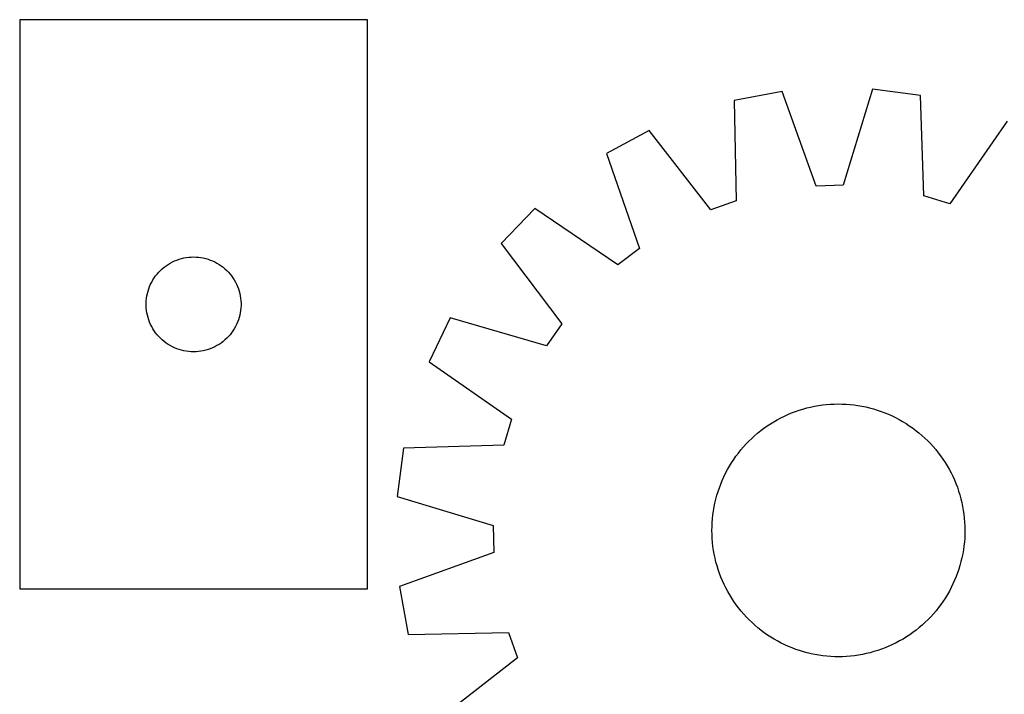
# Model space of a CAD drawing. Header units: millimetres. Extents: x 7 to 1493, y 7 to 2993.
# Tile 5 of 13: x 7 to 318, y 2448 to 2661. Entities that reach past the tile are written whole.
import ezdxf

# ---------------------------------------------------------------- set-up
doc = ezdxf.new("R2010")
doc.units = ezdxf.units.MM
doc.layers.add('COMMON', color=5, linetype='CONTINUOUS', true_color=0x0000ff)
doc.layers.add('CUT', color=7, linetype='CONTINUOUS', true_color=0x000000)

msp = doc.modelspace()

# ---------------------------------------------------------------- linework, layer by layer
at = {"layer": 'COMMON'}
msp.add_line((116.558409, 2661.099471), (6.558409, 2661.099471), dxfattribs=at)
at = {"layer": 'CUT'}
for p, q in [((116.558409, 2660.99947), (6.558409, 2660.99947)), ((6.558409, 2660.99947), (6.558409, 2480.99947)), ((116.558409, 2480.99947), (116.558409, 2660.99947)), ((247.700351, 2638.352502), (232.569737, 2635.560534)), ((258.44501, 2608.460579), (247.700351, 2638.352502)), ((276.229998, 2639.077091), (267.016589, 2608.678278)), ((291.482832, 2637.056794), (276.229998, 2639.077091)), ((232.569737, 2635.560534), (233.201015, 2603.802444)), ((292.464498, 2605.307604), (291.482832, 2637.056794)), ((318.84005, 2628.929774), (300.683827, 2602.865884)), ((205.66034, 2626.055262), (192.133038, 2618.724326)), ((225.116231, 2600.946636), (205.66034, 2626.055262)), ((192.133038, 2618.724326), (202.547207, 2588.715663)), ((267.016589, 2608.678278), (258.44501, 2608.460579)), ((233.201015, 2603.802444), (225.116231, 2600.946636)), ((300.683827, 2602.865884), (292.464498, 2605.307604)), ((169.477971, 2601.368815), (158.878126, 2590.216514)), ((195.740614, 2583.501293), (169.477971, 2601.368815)), ((158.878126, 2590.216514), (178.055776, 2564.894735)), ((202.547207, 2588.715663), (195.740614, 2583.501293)), ((54.852002, 2584.416777), (55.5516, 2584.744224)), ((55.5516, 2584.744224), (56.267127, 2585.035223)), ((56.267127, 2585.035223), (56.996686, 2585.289001)), ((56.996686, 2585.289001), (57.738342, 2585.504886)), ((57.738342, 2585.504886), (58.490128, 2585.682306)), ((58.490128, 2585.682306), (59.25005, 2585.820789)), ((59.25005, 2585.820789), (60.016094, 2585.919968)), ((60.016094, 2585.919968), (60.786227, 2585.979582)), ((60.786227, 2585.979582), (61.558409, 2585.99947)), ((61.558409, 2585.99947), (62.33059, 2585.979582)), ((62.33059, 2585.979582), (63.100724, 2585.919968)), ((63.100724, 2585.919968), (63.866767, 2585.820789)), ((63.866767, 2585.820789), (64.62669, 2585.682306)), ((64.62669, 2585.682306), (65.378475, 2585.504886)), ((65.378475, 2585.504886), (66.120131, 2585.289001)), ((66.120131, 2585.289001), (66.84969, 2585.035223)), ((66.84969, 2585.035223), (67.565217, 2584.744224)), ((67.565217, 2584.744224), (68.264816, 2584.416777)), ((50.550128, 2581.18857), (51.089246, 2581.741753)), ((51.089246, 2581.741753), (51.656127, 2582.266449)), ((51.656127, 2582.266449), (52.249266, 2582.761267)), ((52.249266, 2582.761267), (52.867092, 2583.224895)), ((52.867092, 2583.224895), (53.507966, 2583.656104)), ((53.507966, 2583.656104), (54.170188, 2584.053749)), ((54.170188, 2584.053749), (54.852002, 2584.416777)), ((68.264816, 2584.416777), (68.94663, 2584.053749)), ((68.94663, 2584.053749), (69.608852, 2583.656104)), ((69.608852, 2583.656104), (70.249725, 2583.224895)), ((70.249725, 2583.224895), (70.867551, 2582.761267)), ((70.867551, 2582.761267), (71.46069, 2582.266449)), ((71.46069, 2582.266449), (72.027571, 2581.741753)), ((72.027571, 2581.741753), (72.566689, 2581.18857)), ((48.318227, 2578.049121), (48.698689, 2578.721362)), ((48.698689, 2578.721362), (49.113253, 2579.373126)), ((49.113253, 2579.373126), (49.56082, 2580.002684)), ((49.56082, 2580.002684), (50.040202, 2580.608368)), ((50.040202, 2580.608368), (50.550128, 2581.18857)), ((72.566689, 2581.18857), (73.076615, 2580.608368)), ((73.076615, 2580.608368), (73.555997, 2580.002684)), ((73.555997, 2580.002684), (74.003564, 2579.373126)), ((74.003564, 2579.373126), (74.418128, 2578.721362)), ((74.418128, 2578.721362), (74.798591, 2578.049121)), ((47.156161, 2575.191755), (47.39107, 2575.927606)), ((47.39107, 2575.927606), (47.663549, 2576.650389)), ((47.663549, 2576.650389), (47.972875, 2577.358186)), ((47.972875, 2577.358186), (48.318227, 2578.049121)), ((74.798591, 2578.049121), (75.143943, 2577.358186)), ((75.143943, 2577.358186), (75.453268, 2576.650389)), ((75.453268, 2576.650389), (75.725747, 2575.927606)), ((75.725747, 2575.927606), (75.960657, 2575.191755)), ((46.603146, 2572.157102), (46.682569, 2572.925446)), ((46.682569, 2572.925446), (46.801439, 2573.688682)), ((46.801439, 2573.688682), (46.959443, 2574.444786)), ((46.959443, 2574.444786), (47.156161, 2575.191755)), ((75.960657, 2575.191755), (76.157374, 2574.444786)), ((76.157374, 2574.444786), (76.315378, 2573.688682)), ((76.315378, 2573.688682), (76.434249, 2572.925446)), ((76.434249, 2572.925446), (76.513672, 2572.157102)), ((46.563382, 2571.385689), (46.603146, 2572.157102)), ((46.563382, 2570.613252), (46.563382, 2571.385689)), ((46.603146, 2569.841838), (46.563382, 2570.613252)), ((46.682569, 2569.073495), (46.603146, 2569.841838)), ((76.513672, 2569.841838), (76.434249, 2569.073495)), ((76.513672, 2572.157102), (76.553436, 2571.385689)), ((76.553436, 2570.613252), (76.513672, 2569.841838)), ((76.553436, 2571.385689), (76.553436, 2570.613252)), ((46.801439, 2568.310259), (46.682569, 2569.073495)), ((46.959443, 2567.554154), (46.801439, 2568.310259)), ((47.156161, 2566.807186), (46.959443, 2567.554154)), ((47.39107, 2566.071335), (47.156161, 2566.807186)), ((47.663549, 2565.348552), (47.39107, 2566.071335)), ((75.725747, 2566.071335), (75.453268, 2565.348552)), ((75.960657, 2566.807186), (75.725747, 2566.071335)), ((76.157374, 2567.554154), (75.960657, 2566.807186)), ((76.315378, 2568.310259), (76.157374, 2567.554154)), ((76.434249, 2569.073495), (76.315378, 2568.310259)), ((142.695024, 2566.709641), (136.060223, 2552.82764)), ((173.19365, 2557.832221), (142.695024, 2566.709641)), ((47.972875, 2564.640754), (47.663549, 2565.348552)), ((48.318227, 2563.949819), (47.972875, 2564.640754)), ((48.698689, 2563.277578), (48.318227, 2563.949819)), ((49.113253, 2562.625814), (48.698689, 2563.277578)), ((74.418128, 2563.277578), (74.003564, 2562.625814)), ((74.798591, 2563.949819), (74.418128, 2563.277578)), ((75.143943, 2564.640754), (74.798591, 2563.949819)), ((75.453268, 2565.348552), (75.143943, 2564.640754)), ((178.055776, 2564.894735), (173.19365, 2557.832221)), ((49.56082, 2561.996256), (49.113253, 2562.625814)), ((50.040202, 2561.390573), (49.56082, 2561.996256)), ((50.550128, 2560.81037), (50.040202, 2561.390573)), ((51.089246, 2560.257187), (50.550128, 2560.81037)), ((51.656127, 2559.732491), (51.089246, 2560.257187)), ((72.027571, 2560.257187), (71.46069, 2559.732491)), ((72.566689, 2560.81037), (72.027571, 2560.257187)), ((73.076615, 2561.390573), (72.566689, 2560.81037)), ((73.555997, 2561.996256), (73.076615, 2561.390573)), ((74.003564, 2562.625814), (73.555997, 2561.996256)), ((52.249266, 2559.237673), (51.656127, 2559.732491)), ((52.867092, 2558.774045), (52.249266, 2559.237673)), ((53.507966, 2558.342837), (52.867092, 2558.774045)), ((54.170188, 2557.945192), (53.507966, 2558.342837)), ((54.852002, 2557.582164), (54.170188, 2557.945192)), ((55.5516, 2557.254717), (54.852002, 2557.582164)), ((56.267127, 2556.963718), (55.5516, 2557.254717)), ((56.996686, 2556.70994), (56.267127, 2556.963718)), ((57.738342, 2556.494054), (56.996686, 2556.70994)), ((66.120131, 2556.70994), (65.378475, 2556.494054)), ((66.84969, 2556.963718), (66.120131, 2556.70994)), ((67.565217, 2557.254717), (66.84969, 2556.963718)), ((68.264816, 2557.582164), (67.565217, 2557.254717)), ((68.94663, 2557.945192), (68.264816, 2557.582164)), ((69.608852, 2558.342837), (68.94663, 2557.945192)), ((70.249725, 2558.774045), (69.608852, 2558.342837)), ((70.867551, 2559.237673), (70.249725, 2558.774045)), ((71.46069, 2559.732491), (70.867551, 2559.237673)), ((58.490128, 2556.316635), (57.738342, 2556.494054)), ((59.25005, 2556.178152), (58.490128, 2556.316635)), ((60.016094, 2556.078972), (59.25005, 2556.178152)), ((60.786227, 2556.019359), (60.016094, 2556.078972)), ((61.558409, 2555.99947), (60.786227, 2556.019359)), ((62.33059, 2556.019359), (61.558409, 2555.99947)), ((63.100724, 2556.078972), (62.33059, 2556.019359)), ((63.866767, 2556.178152), (63.100724, 2556.078972)), ((64.62669, 2556.316635), (63.866767, 2556.178152)), ((65.378475, 2556.494054), (64.62669, 2556.316635)), ((136.060223, 2552.82764), (162.124112, 2534.671417)), ((254.271271, 2537.88005), (255.482711, 2538.213847)), ((255.482711, 2538.213847), (256.704037, 2538.509427)), ((256.704037, 2538.509427), (257.934046, 2538.766498)), ((257.934046, 2538.766498), (259.171522, 2538.984807)), ((259.171522, 2538.984807), (260.415246, 2539.164139)), ((260.415246, 2539.164139), (261.663988, 2539.304315)), ((261.663988, 2539.304315), (262.916517, 2539.405198)), ((262.916517, 2539.405198), (264.171597, 2539.466689)), ((264.171597, 2539.466689), (265.427989, 2539.488726)), ((265.427989, 2539.488726), (266.684454, 2539.471288)), ((266.684454, 2539.471288), (267.93975, 2539.414393)), ((267.93975, 2539.414393), (269.19264, 2539.318095)), ((269.19264, 2539.318095), (270.441887, 2539.182491)), ((270.441887, 2539.182491), (271.686259, 2539.007714)), ((271.686259, 2539.007714), (272.924526, 2538.793936)), ((272.924526, 2538.793936), (274.155467, 2538.54137)), ((274.155467, 2538.54137), (275.377868, 2538.250262)), ((275.377868, 2538.250262), (276.590522, 2537.920902)), ((246.166931, 2534.50573), (247.27638, 2535.095756)), ((247.27638, 2535.095756), (248.403814, 2535.650642)), ((248.403814, 2535.650642), (249.548122, 2536.16984)), ((249.548122, 2536.16984), (250.708173, 2536.652838)), ((250.708173, 2536.652838), (251.882823, 2537.09916)), ((251.882823, 2537.09916), (253.070914, 2537.508366)), ((253.070914, 2537.508366), (254.271271, 2537.88005)), ((276.590522, 2537.920902), (277.792232, 2537.553615)), ((277.792232, 2537.553615), (278.981812, 2537.148761)), ((278.981812, 2537.148761), (280.158088, 2536.706742)), ((280.158088, 2536.706742), (281.3199, 2536.227994)), ((281.3199, 2536.227994), (282.4661, 2535.712988)), ((282.4661, 2535.712988), (283.595559, 2535.162233)), ((283.595559, 2535.162233), (284.70716, 2534.576273)), ((162.124112, 2534.671417), (159.682393, 2526.452088)), ((240.927112, 2531.050067), (241.930601, 2531.806385)), ((241.930601, 2531.806385), (242.957352, 2532.530808)), ((242.957352, 2532.530808), (244.006351, 2533.222623)), ((244.006351, 2533.222623), (245.076562, 2533.881148)), ((245.076562, 2533.881148), (246.166931, 2534.50573)), ((284.70716, 2534.576273), (285.799807, 2533.955686)), ((285.799807, 2533.955686), (286.872423, 2533.301084)), ((286.872423, 2533.301084), (287.923947, 2532.613113)), ((287.923947, 2532.613113), (288.953343, 2531.892453)), ((288.953343, 2531.892453), (289.959594, 2531.139814)), ((238.065994, 2528.597371), (238.993854, 2529.444768)), ((238.993854, 2529.444768), (239.947874, 2530.262603)), ((239.947874, 2530.262603), (240.927112, 2531.050067)), ((289.959594, 2531.139814), (290.941708, 2530.35594)), ((290.941708, 2530.35594), (291.898715, 2529.541603)), ((291.898715, 2529.541603), (292.829671, 2528.697608)), ((292.829671, 2528.697608), (293.733657, 2527.824787)), ((159.682393, 2526.452088), (127.933202, 2525.470422)), ((234.634057, 2524.929298), (235.448394, 2525.886305)), ((235.448394, 2525.886305), (236.292389, 2526.817261)), ((236.292389, 2526.817261), (237.165209, 2527.721247)), ((237.165209, 2527.721247), (238.065994, 2528.597371)), ((293.733657, 2527.824787), (294.609781, 2526.924003)), ((294.609781, 2526.924003), (295.457179, 2525.996142)), ((295.457179, 2525.996142), (296.275013, 2525.042123)), ((127.933202, 2525.470422), (125.912905, 2510.217588)), ((232.376883, 2521.911537), (233.097544, 2522.940932)), ((233.097544, 2522.940932), (233.850182, 2523.947184)), ((233.850182, 2523.947184), (234.634057, 2524.929298)), ((296.275013, 2525.042123), (297.062478, 2524.062885)), ((297.062478, 2524.062885), (297.818795, 2523.059396)), ((297.818795, 2523.059396), (298.543219, 2522.032645)), ((230.413724, 2518.69475), (231.034311, 2519.787397)), ((231.034311, 2519.787397), (231.688913, 2520.860012)), ((231.688913, 2520.860012), (232.376883, 2521.911537)), ((298.543219, 2522.032645), (299.235034, 2520.983646)), ((299.235034, 2520.983646), (299.893558, 2519.913434)), ((299.893558, 2519.913434), (300.518141, 2518.823066)), ((228.762003, 2515.307489), (229.277009, 2516.45369)), ((229.277009, 2516.45369), (229.827764, 2517.583148)), ((229.827764, 2517.583148), (230.413724, 2518.69475)), ((300.518141, 2518.823066), (301.108166, 2517.713617)), ((301.108166, 2517.713617), (301.663052, 2516.586183)), ((301.663052, 2516.586183), (302.18225, 2515.441875)), ((227.841235, 2512.969401), (228.283254, 2514.145678)), ((228.283254, 2514.145678), (228.762003, 2515.307489)), ((302.18225, 2515.441875), (302.665249, 2514.281824)), ((302.665249, 2514.281824), (303.111571, 2513.107173)), ((303.111571, 2513.107173), (303.520776, 2511.919083)), ((125.912905, 2510.217588), (156.311719, 2501.004179)), ((226.739734, 2509.365458), (227.069094, 2510.578112)), ((227.069094, 2510.578112), (227.436382, 2511.779821)), ((227.436382, 2511.779821), (227.841235, 2512.969401)), ((303.520776, 2511.919083), (303.89246, 2510.718726)), ((303.89246, 2510.718726), (304.226257, 2509.507286)), ((225.982283, 2505.673848), (226.19606, 2506.912116)), ((226.19606, 2506.912116), (226.448627, 2508.143057)), ((226.448627, 2508.143057), (226.739734, 2509.365458)), ((304.226257, 2509.507286), (304.521837, 2508.285959)), ((304.521837, 2508.285959), (304.778909, 2507.055951)), ((304.778909, 2507.055951), (304.997218, 2505.818474)), ((225.671902, 2503.18023), (225.807506, 2504.429477)), ((225.807506, 2504.429477), (225.982283, 2505.673848)), ((304.997218, 2505.818474), (305.176549, 2504.574751)), ((305.176549, 2504.574751), (305.316725, 2503.326009)), ((156.311719, 2501.004179), (156.529418, 2492.432599)), ((225.501271, 2499.415579), (225.518708, 2500.672043)), ((225.518708, 2500.672043), (225.575604, 2501.92734)), ((225.575604, 2501.92734), (225.671902, 2503.18023)), ((305.316725, 2503.326009), (305.417609, 2502.07348)), ((305.417609, 2502.07348), (305.479099, 2500.8184)), ((305.479099, 2500.8184), (305.501137, 2499.562008)), ((225.523308, 2498.159187), (225.501271, 2499.415579)), ((225.584798, 2496.904107), (225.523308, 2498.159187)), ((305.483699, 2498.305543), (305.426803, 2497.050247)), ((305.501137, 2499.562008), (305.483699, 2498.305543)), ((225.685682, 2495.651578), (225.584798, 2496.904107)), ((225.825858, 2494.402835), (225.685682, 2495.651578)), ((226.005189, 2493.159112), (225.825858, 2494.402835)), ((305.194901, 2494.548109), (305.020124, 2493.303738)), ((305.330505, 2495.797356), (305.194901, 2494.548109)), ((305.426803, 2497.050247), (305.330505, 2495.797356)), ((156.529418, 2492.432599), (126.637495, 2481.68794)), ((226.223498, 2491.921636), (226.005189, 2493.159112)), ((226.48057, 2490.691627), (226.223498, 2491.921636)), ((304.806347, 2492.065471), (304.55378, 2490.834529)), ((305.020124, 2493.303738), (304.806347, 2492.065471)), ((226.77615, 2489.4703), (226.48057, 2490.691627)), ((227.109947, 2488.25886), (226.77615, 2489.4703)), ((227.481631, 2487.058503), (227.109947, 2488.25886)), ((303.933313, 2488.399475), (303.566025, 2487.197765)), ((304.262673, 2489.612129), (303.933313, 2488.399475)), ((304.55378, 2490.834529), (304.262673, 2489.612129)), ((227.890836, 2485.870413), (227.481631, 2487.058503)), ((228.337158, 2484.695763), (227.890836, 2485.870413)), ((303.161172, 2486.008185), (302.719153, 2484.831909)), ((303.566025, 2487.197765), (303.161172, 2486.008185)), ((228.820157, 2483.535711), (228.337158, 2484.695763)), ((229.339355, 2482.391404), (228.820157, 2483.535711)), ((229.894241, 2481.263969), (229.339355, 2482.391404)), ((301.725398, 2482.523896), (301.174643, 2481.394438)), ((302.240404, 2483.670097), (301.725398, 2482.523896)), ((302.719153, 2484.831909), (302.240404, 2483.670097)), ((6.558409, 2480.99947), (116.558409, 2480.99947)), ((126.637495, 2481.68794), (129.429463, 2466.557327)), ((230.484266, 2480.15452), (229.894241, 2481.263969)), ((231.108849, 2479.064152), (230.484266, 2480.15452)), ((231.767373, 2477.99394), (231.108849, 2479.064152)), ((299.968096, 2479.190189), (299.313494, 2478.117574)), ((300.588683, 2480.282837), (299.968096, 2479.190189)), ((301.174643, 2481.394438), (300.588683, 2480.282837)), ((232.459189, 2476.944942), (231.767373, 2477.99394)), ((233.183612, 2475.918191), (232.459189, 2476.944942)), ((233.93993, 2474.914701), (233.183612, 2475.918191)), ((297.904863, 2476.036654), (297.152225, 2475.030403)), ((298.625524, 2477.06605), (297.904863, 2476.036654)), ((299.313494, 2478.117574), (298.625524, 2477.06605)), ((234.727394, 2473.935464), (233.93993, 2474.914701)), ((235.545229, 2472.981444), (234.727394, 2473.935464)), ((236.392626, 2472.053584), (235.545229, 2472.981444)), ((295.554014, 2473.091282), (294.710018, 2472.160326)), ((296.36835, 2474.048289), (295.554014, 2473.091282)), ((297.152225, 2475.030403), (296.36835, 2474.048289)), ((237.26875, 2471.152799), (236.392626, 2472.053584)), ((238.172736, 2470.279978), (237.26875, 2471.152799)), ((239.103692, 2469.435983), (238.172736, 2470.279978)), ((292.008553, 2469.532818), (291.054533, 2468.714984)), ((292.936413, 2470.380216), (292.008553, 2469.532818)), ((293.837198, 2471.25634), (292.936413, 2470.380216)), ((294.710018, 2472.160326), (293.837198, 2471.25634)), ((129.429463, 2466.557327), (161.187553, 2467.188604)), ((161.187553, 2467.188604), (164.04336, 2459.10382)), ((240.060699, 2468.621647), (239.103692, 2469.435983)), ((241.042813, 2467.837772), (240.060699, 2468.621647)), ((242.049064, 2467.085133), (241.042813, 2467.837772)), ((243.07846, 2466.364473), (242.049064, 2467.085133)), ((244.129985, 2465.676503), (243.07846, 2466.364473)), ((288.045055, 2466.446778), (286.996056, 2465.754963)), ((289.071806, 2467.171202), (288.045055, 2466.446778)), ((290.075295, 2467.927519), (289.071806, 2467.171202)), ((291.054533, 2468.714984), (290.075295, 2467.927519)), ((245.2026, 2465.021901), (244.129985, 2465.676503)), ((246.295247, 2464.401313), (245.2026, 2465.021901)), ((247.406848, 2463.815353), (246.295247, 2464.401313)), ((248.536307, 2463.264599), (247.406848, 2463.815353)), ((249.682507, 2462.749593), (248.536307, 2463.264599)), ((282.598593, 2463.326945), (281.454285, 2462.807747)), ((283.726028, 2463.881831), (282.598593, 2463.326945)), ((284.835476, 2464.471856), (283.726028, 2463.881831)), ((285.925845, 2465.096439), (284.835476, 2464.471856)), ((286.996056, 2465.754963), (285.925845, 2465.096439)), ((250.844319, 2462.270844), (249.682507, 2462.749593)), ((252.020595, 2461.828825), (250.844319, 2462.270844)), ((253.210175, 2461.423972), (252.020595, 2461.828825)), ((254.411885, 2461.056684), (253.210175, 2461.423972)), ((255.624539, 2460.727324), (254.411885, 2461.056684)), ((256.84694, 2460.436217), (255.624539, 2460.727324)), ((258.077881, 2460.18365), (256.84694, 2460.436217)), ((259.316148, 2459.969873), (258.077881, 2460.18365)), ((273.068361, 2460.211088), (271.830885, 2459.992779)), ((274.29837, 2460.468159), (273.068361, 2460.211088)), ((275.519697, 2460.763739), (274.29837, 2460.468159)), ((276.731136, 2461.097536), (275.519697, 2460.763739)), ((277.931494, 2461.469221), (276.731136, 2461.097536)), ((279.119584, 2461.878426), (277.931494, 2461.469221)), ((280.294234, 2462.324748), (279.119584, 2461.878426)), ((281.454285, 2462.807747), (280.294234, 2462.324748)), ((164.04336, 2459.10382), (138.934734, 2439.64793)), ((260.56052, 2459.795095), (259.316148, 2459.969873)), ((261.809767, 2459.659491), (260.56052, 2459.795095)), ((263.062657, 2459.563194), (261.809767, 2459.659491)), ((264.317953, 2459.506298), (263.062657, 2459.563194)), ((265.574418, 2459.48886), (264.317953, 2459.506298)), ((266.83081, 2459.510898), (265.574418, 2459.48886)), ((268.08589, 2459.572388), (266.83081, 2459.510898)), ((269.338419, 2459.673271), (268.08589, 2459.572388)), ((270.587162, 2459.813448), (269.338419, 2459.673271)), ((271.830885, 2459.992779), (270.587162, 2459.813448))]:
    msp.add_line(p, q, dxfattribs=at)

doc.saveas('drawing.dxf')
